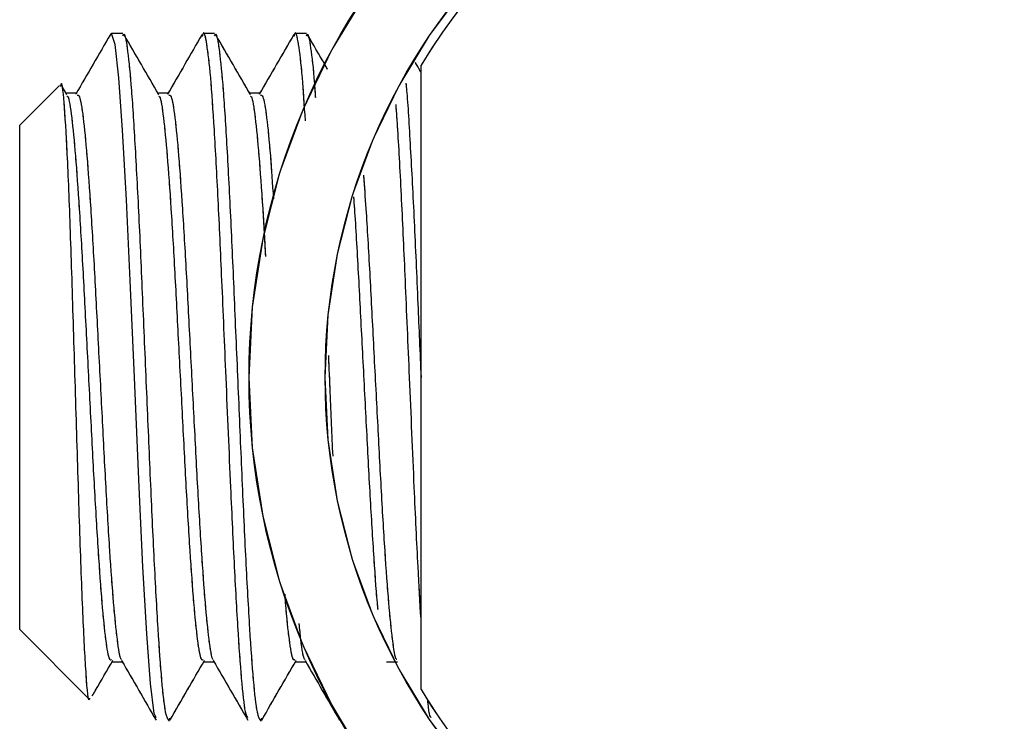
# Model space of a CAD drawing. Header units: inches. Extents: x 0.1 to 16.9, y 0.1 to 10.9.
# Tile 208 of 235: x 7.997 to 8.0686, y 2.83 to 2.881. Entities that reach past the tile are written whole.
import ezdxf

# ---------------------------------------------------------------- set-up
doc = ezdxf.new("R2010")
doc.units = ezdxf.units.IN
doc.header["$MEASUREMENT"] = 0
doc.linetypes.add('PHANTOM', pattern=[0.5, 0.25, -0.05, 0.05, -0.05, 0.05, -0.05])
doc.layers.add('FORMAT', color=7, linetype='Continuous')
doc.styles.add('SLDTEXTSTYLE0', font='TXT', dxfattribs={"width": 0.75})
doc.dimstyles.new('SLDDIMSTYLE7', dxfattribs={"dimtxt": 0.125, "dimasz": 0.13, "dimexe": 0, "dimexo": 0.0625, "dimgap": 0.03125, "dimtad": 0, "dimtih": 1, "dimtoh": 1, "dimlfac": 15, "dimrnd": 1e-09, "dimzin": 12, "dimdsep": 46, "dimtxsty": 'SLDTEXTSTYLE0', "dimsah": 1, "dimcen": 0.09, "dimadec": 0, "dimazin": 3, "dimtfac": 1, "dimtofl": 0, "dimtmove": 0, "dimatfit": 3, "dimfxl": 0, "dimfrac": 2, "dimtolj": 1, "dimtzin": 12, "dimarcsym": 0})

# ---------------------------------------------------------------- blocks, each defined once
blk = doc.blocks.new('_D_24')
at = {"layer": 'FORMAT'}
for p, q in [((10.625007, 1.631753), (10.625007, 1.085542)), ((7.996999, 1.540869), (7.996999, 1.085542)), ((7.996999, 1.210542), (8.768385, 1.210542)), ((10.625007, 1.210542), (9.87967, 1.210542))]:
    blk.add_line(p, q, dxfattribs=at)
for points in [[(7.996999, 1.210542), (8.126999, 1.190542), (8.126999, 1.230542)], [(10.625007, 1.210542), (10.495007, 1.230542), (10.495007, 1.190542)]]:
    blk.add_solid(points, dxfattribs=at)
at = {"layer": 'FORMAT', "char_height": 0.125, "attachment_point": 1, "style": 'SLDTEXTSTYLE0'}
for s, insert in [('HOOK REACH', (8.768385, 1.470894)), ('[991-1295]', (8.914566, 1.272457)), ('39-51', (9.111614, 1.074019))]:
    blk.add_mtext(s, dxfattribs=dict(at, insert=insert))

msp = doc.modelspace()

# ---------------------------------------------------------------- linework, layer by layer
at = {"color": 7, "linetype": 'Continuous', "lineweight": 25}
for p, q in [((8.00349, 2.879781), (8.003666, 2.88004)), ((8.004498, 2.88004), (8.003666, 2.88004)), ((8.011165, 2.88004), (8.010332, 2.88004)), ((8.017832, 2.88004), (8.016999, 2.88004)), ((8.026166, 2.832344), (8.026166, 2.877736)), ((7.99989, 2.876265), (7.996999, 2.873374)), ((8.000435, 2.875609), (8.000096, 2.876194)), ((8.001165, 2.87571), (8.000377, 2.87571)), ((7.996999, 2.836707), (7.996999, 2.873374)), ((7.996999, 2.836707), (8.002033, 2.831673)), ((8.003665, 2.83437), (8.004454, 2.83437)), ((8.007852, 2.830045), (8.007921, 2.830282)), ((8.014519, 2.830045), (8.014587, 2.830282))]:
    msp.add_line(p, q, dxfattribs=at)
at = {"color": 7, "linetype": 'PHANTOM', "lineweight": 18}
for p, q in [((8.00349, 2.879781), (8.003666, 2.88004)), ((8.00349, 2.879781), (8.003666, 2.88004)), ((8.00349, 2.879781), (8.003666, 2.88004)), ((8.004498, 2.88004), (8.003666, 2.88004)), ((8.004498, 2.88004), (8.003666, 2.88004)), ((8.004498, 2.88004), (8.003666, 2.88004)), ((8.011165, 2.88004), (8.010332, 2.88004)), ((8.011165, 2.88004), (8.010332, 2.88004)), ((8.011165, 2.88004), (8.010332, 2.88004)), ((8.017832, 2.88004), (8.016999, 2.88004)), ((8.017832, 2.88004), (8.016999, 2.88004)), ((8.017832, 2.88004), (8.016999, 2.88004)), ((8.026166, 2.832344), (8.026166, 2.877736)), ((8.026166, 2.832344), (8.026166, 2.877736)), ((8.026166, 2.832344), (8.026166, 2.877736)), ((7.99989, 2.876265), (7.996999, 2.873374)), ((7.99989, 2.876265), (7.996999, 2.873374)), ((7.99989, 2.876265), (7.996999, 2.873374)), ((8.000435, 2.875609), (8.000096, 2.876194)), ((8.000435, 2.875609), (8.000096, 2.876194)), ((8.000435, 2.875609), (8.000096, 2.876194)), ((8.001165, 2.87571), (8.000377, 2.87571)), ((8.001165, 2.87571), (8.000377, 2.87571)), ((8.001165, 2.87571), (8.000377, 2.87571)), ((7.996999, 2.836707), (7.996999, 2.873374)), ((7.996999, 2.836707), (7.996999, 2.873374)), ((7.996999, 2.836707), (7.996999, 2.873374)), ((7.996999, 2.836707), (8.002033, 2.831673)), ((7.996999, 2.836707), (8.002033, 2.831673)), ((7.996999, 2.836707), (8.002033, 2.831673)), ((8.003665, 2.83437), (8.004454, 2.83437)), ((8.003665, 2.83437), (8.004454, 2.83437)), ((8.003665, 2.83437), (8.004454, 2.83437)), ((8.007852, 2.830045), (8.007921, 2.830282)), ((8.007852, 2.830045), (8.007921, 2.830282)), ((8.007852, 2.830045), (8.007921, 2.830282)), ((8.014519, 2.830045), (8.014587, 2.830282)), ((8.014519, 2.830045), (8.014587, 2.830282)), ((8.014519, 2.830045), (8.014587, 2.830282))]:
    msp.add_line(p, q, dxfattribs=at)
at = {"color": 7, "linetype": 'Continuous', "lineweight": 25, "flags": 128}
msp.add_lwpolyline([(8.006913, 2.830328), (8.006774, 2.830607), (8.006495, 2.832784), (8.006228, 2.836391), (8.00595, 2.84128), (8.005677, 2.847053), (8.005332, 2.85504), (8.005028, 2.862091), (8.004758, 2.867951), (8.004479, 2.873012), (8.004212, 2.876825), (8.003934, 2.879241), (8.003666, 2.88004), (8.003666, 2.88004)], dxfattribs=at)
at = {"color": 7, "linetype": 'PHANTOM', "lineweight": 18, "flags": 128}
msp.add_lwpolyline([(8.006913, 2.830328), (8.006774, 2.830607), (8.006495, 2.832784), (8.006228, 2.836391), (8.00595, 2.84128), (8.005677, 2.847053), (8.005332, 2.85504), (8.005028, 2.862091), (8.004758, 2.867951), (8.004479, 2.873012), (8.004212, 2.876825), (8.003934, 2.879241), (8.003666, 2.88004), (8.003666, 2.88004)], dxfattribs=at)
msp.add_lwpolyline([(8.006913, 2.830328), (8.006774, 2.830607), (8.006495, 2.832784), (8.006228, 2.836391), (8.00595, 2.84128), (8.005677, 2.847053), (8.005332, 2.85504), (8.005028, 2.862091), (8.004758, 2.867951), (8.004479, 2.873012), (8.004212, 2.876825), (8.003934, 2.879241), (8.003666, 2.88004), (8.003666, 2.88004)], dxfattribs=at)
msp.add_lwpolyline([(8.006913, 2.830328), (8.006774, 2.830607), (8.006495, 2.832784), (8.006228, 2.836391), (8.00595, 2.84128), (8.005677, 2.847053), (8.005332, 2.85504), (8.005028, 2.862091), (8.004758, 2.867951), (8.004479, 2.873012), (8.004212, 2.876825), (8.003934, 2.879241), (8.003666, 2.88004), (8.003666, 2.88004)], dxfattribs=at)
at = {"color": 7, "linetype": 'Continuous', "lineweight": 25}
for radius in [0.05, 0.044467]:
    msp.add_circle((8.063666, 2.85504), radius, dxfattribs=at)
at = {"color": 7, "linetype": 'PHANTOM', "lineweight": 18}
for radius in [0.05, 0.05, 0.05, 0.044467, 0.044467, 0.044467]:
    msp.add_circle((8.063666, 2.85504), radius, dxfattribs=at)
at = {"color": 7, "linetype": 'Continuous', "lineweight": 25}
for centre, radius, start, end in [((8.030332, 2.87379), 0.1, 0.72075, 90), ((8.063666, 2.85504), 0.043833, 31.18351, 148.81649), ((8.063666, 2.85504), 0.043833, 211.18351, 328.81649)]:
    msp.add_arc(centre, radius, start, end, dxfattribs=at)
at = {"color": 7, "linetype": 'PHANTOM', "lineweight": 18}
for centre, radius, start, end in [((8.030332, 2.87379), 0.1, 0.72075, 90), ((8.030332, 2.87379), 0.1, 0.72075, 90), ((8.030332, 2.87379), 0.1, 0.72075, 90), ((8.063666, 2.85504), 0.043833, 31.18351, 148.81649), ((8.063666, 2.85504), 0.043833, 31.18351, 148.81649), ((8.063666, 2.85504), 0.043833, 31.18351, 148.81649), ((8.063666, 2.85504), 0.043833, 211.18351, 328.81649), ((8.063666, 2.85504), 0.043833, 211.18351, 328.81649), ((8.063666, 2.85504), 0.043833, 211.18351, 328.81649)]:
    msp.add_arc(centre, radius, start, end, dxfattribs=at)
at = {"color": 7, "linetype": 'Continuous', "lineweight": 25}
for points, knots in [([(8.003593, 2.879978), (8.003173, 2.879254), (8.002334, 2.877805), (8.001495, 2.876356), (8.001075, 2.875632)], [0, 0, 0, 0, 0.500131, 1, 1, 1, 1]), ([(8.004498, 2.879883), (8.004522, 2.87993), (8.004635, 2.880159), (8.004845, 2.878913), (8.005121, 2.876163), (8.005387, 2.871885), (8.00567, 2.866541), (8.005934, 2.86041), (8.006214, 2.853941), (8.006486, 2.847534), (8.006756, 2.841624), (8.007038, 2.836604), (8.007301, 2.832828), (8.007576, 2.830447), (8.007749, 2.830211), (8.007832, 2.830098)], [0, 0, 0, 0, 0.02118, 0.103528, 0.185759, 0.267403, 0.350024, 0.431487, 0.513972, 0.595993, 0.67783, 0.760391, 0.841829, 0.924408, 1, 1, 1, 1]), ([(8.007102, 2.875609), (8.006682, 2.876333), (8.005843, 2.877781), (8.005005, 2.879229), (8.004585, 2.879954)], [0, 0, 0, 0, 0.49984, 1, 1, 1, 1]), ([(8.010259, 2.879978), (8.00984, 2.879254), (8.009001, 2.877805), (8.008162, 2.876356), (8.007742, 2.875632)], [0, 0, 0, 0, 0.500083, 1, 1, 1, 1]), ([(8.013579, 2.830328), (8.013533, 2.83038), (8.013397, 2.830535), (8.01316, 2.832575), (8.012896, 2.836187), (8.012616, 2.841121), (8.012321, 2.847465), (8.012013, 2.854718), (8.011703, 2.861946), (8.011426, 2.868116), (8.011144, 2.873185), (8.010881, 2.877102), (8.010599, 2.879426), (8.010396, 2.880325), (8.010281, 2.879905), (8.010257, 2.879818)], [0, 0, 0, 0, 0.042112, 0.125023, 0.206771, 0.289552, 0.371852, 0.475562, 0.566832, 0.648855, 0.731743, 0.813472, 0.896302, 0.97849, 1, 1, 1, 1]), ([(8.011165, 2.879883), (8.011188, 2.87993), (8.011302, 2.880159), (8.011511, 2.878913), (8.011787, 2.876163), (8.012054, 2.871885), (8.012337, 2.866541), (8.0126, 2.86041), (8.012881, 2.853941), (8.013153, 2.847534), (8.013423, 2.841624), (8.013705, 2.836604), (8.013968, 2.832828), (8.014243, 2.830447), (8.014416, 2.830211), (8.014499, 2.830098)], [0, 0, 0, 0, 0.02118, 0.103528, 0.185759, 0.267403, 0.350024, 0.431487, 0.513972, 0.595993, 0.67783, 0.760391, 0.841829, 0.924408, 1, 1, 1, 1]), ([(8.013768, 2.875609), (8.013349, 2.876333), (8.01251, 2.877781), (8.011672, 2.879229), (8.011252, 2.879954)], [0, 0, 0, 0, 0.499795, 1, 1, 1, 1]), ([(8.016926, 2.879978), (8.016507, 2.879254), (8.015668, 2.877805), (8.014828, 2.876356), (8.014409, 2.875632)], [0, 0, 0, 0, 0.5000358, 1, 1, 1, 1]), ([(8.017764, 2.873705), (8.017692, 2.874822), (8.01753, 2.877322), (8.017266, 2.879403), (8.017062, 2.880327), (8.016948, 2.879906), (8.016924, 2.879818)], [0, 0, 0, 0, 0.2639097, 0.5907813, 0.915123, 1, 1, 1, 1]), ([(8.017832, 2.879883), (8.017855, 2.87993), (8.017968, 2.880163), (8.018178, 2.878826), (8.018374, 2.87716), (8.018475, 2.875557), (8.018486, 2.875381)], [0, 0, 0, 0, 0.108106, 0.528426, 0.948143, 1, 1, 1, 1]), ([(8.019374, 2.87744), (8.019308, 2.877554), (8.018823, 2.878391), (8.018338, 2.879229), (8.017919, 2.879954)], [0, 0, 0, 0, 0.135162, 1, 1, 1, 1]), ([(8.026166, 2.877225), (8.026058, 2.87741), (8.025922, 2.877645), (8.025786, 2.87788), (8.025757, 2.87793)], [0, 0, 0, 0, 0.787247, 1, 1, 1, 1]), ([(8.002081, 2.83172), (8.002075, 2.831695), (8.001994, 2.831336), (8.001832, 2.83317), (8.001609, 2.83722), (8.001373, 2.843496), (8.001151, 2.850893), (8.000914, 2.858633), (8.000692, 2.865791), (8.000456, 2.871636), (8.000233, 2.87523), (8.000065, 2.876733), (7.999977, 2.876249), (7.999966, 2.876188)], [0, 0, 0, 0, 0.008713, 0.122041, 0.233439, 0.344419, 0.453796, 0.562423, 0.669782, 0.776053, 0.881397, 0.985312, 1, 1, 1, 1]), ([(8.025068, 2.876433), (8.025085, 2.876262), (8.025194, 2.875189), (8.025387, 2.871808), (8.02567, 2.86656), (8.025919, 2.860758), (8.026088, 2.856832), (8.026166, 2.85504)], [0, 0, 0, 0, 0.046942, 0.294657, 0.545332, 0.792493, 1, 1, 1, 1]), ([(8.000436, 2.875484), (8.000458, 2.875479), (8.00057, 2.875454), (8.000783, 2.874054), (8.001049, 2.871331), (8.001325, 2.867427), (8.001603, 2.862733), (8.001868, 2.857515), (8.002151, 2.852153), (8.002416, 2.846963), (8.002695, 2.84232), (8.002969, 2.838499), (8.003237, 2.835833), (8.003478, 2.834442), (8.003617, 2.834512), (8.003666, 2.834537)], [0, 0, 0, 0, 0.0207593, 0.1060536, 0.1903098, 0.275223, 0.3602061, 0.444406, 0.5297092, 0.6138407, 0.6989194, 0.7837099, 0.8680738, 0.9533403, 1, 1, 1, 1]), ([(8.001165, 2.875553), (8.001221, 2.875563), (8.001367, 2.875589), (8.001616, 2.874087), (8.001882, 2.871322), (8.002159, 2.86743), (8.002436, 2.862732), (8.002701, 2.857516), (8.002985, 2.852153), (8.003249, 2.846963), (8.003528, 2.842323), (8.003802, 2.83849), (8.00407, 2.835867), (8.004278, 2.834552), (8.004385, 2.834562), (8.004403, 2.834563)], [0, 0, 0, 0, 0.053306, 0.138395, 0.222448, 0.307157, 0.391935, 0.475932, 0.561029, 0.644958, 0.729832, 0.814418, 0.898578, 0.983639, 1, 1, 1, 1]), ([(8.007832, 2.87571), (8.007693, 2.87571), (8.00743, 2.87571), (8.007167, 2.87571), (8.007043, 2.87571)], [0, 0, 0, 0, 0.528252, 1, 1, 1, 1]), ([(8.007102, 2.875484), (8.007124, 2.875479), (8.007236, 2.875454), (8.00745, 2.874054), (8.007716, 2.871331), (8.007992, 2.867427), (8.008269, 2.862733), (8.008535, 2.857515), (8.008818, 2.852153), (8.009082, 2.846963), (8.009361, 2.84232), (8.009636, 2.838499), (8.009904, 2.835833), (8.010144, 2.834442), (8.010283, 2.834512), (8.010332, 2.834537)], [0, 0, 0, 0, 0.020756, 0.106049, 0.190304, 0.275216, 0.360198, 0.444397, 0.529699, 0.613829, 0.698906, 0.783696, 0.868058, 0.953324, 1, 1, 1, 1]), ([(8.007832, 2.875553), (8.007888, 2.875563), (8.008034, 2.875589), (8.008283, 2.874087), (8.008549, 2.871322), (8.008825, 2.86743), (8.009103, 2.862732), (8.009368, 2.857516), (8.009651, 2.852153), (8.009916, 2.846963), (8.010195, 2.842323), (8.010469, 2.83849), (8.010737, 2.835867), (8.010945, 2.834552), (8.011052, 2.834562), (8.011069, 2.834563)], [0, 0, 0, 0, 0.05329, 0.13838, 0.222434, 0.307144, 0.391923, 0.475921, 0.56102, 0.64495, 0.729825, 0.814412, 0.898574, 0.983636, 1, 1, 1, 1]), ([(8.014499, 2.87571), (8.01436, 2.87571), (8.014097, 2.87571), (8.013834, 2.87571), (8.01371, 2.87571)], [0, 0, 0, 0, 0.528115, 1, 1, 1, 1]), ([(8.013769, 2.875484), (8.013791, 2.875479), (8.013903, 2.875454), (8.014116, 2.874058), (8.014382, 2.871319), (8.014636, 2.867803), (8.014796, 2.865014), (8.014864, 2.863823)], [0, 0, 0, 0, 0.061311, 0.313286, 0.562194, 0.813044, 1, 1, 1, 1]), ([(8.014499, 2.875553), (8.014555, 2.875564), (8.014701, 2.875591), (8.01495, 2.874071), (8.015198, 2.871556), (8.015365, 2.869125), (8.015439, 2.868035)], [0, 0, 0, 0, 0.18315, 0.475688, 0.764665, 1, 1, 1, 1]), ([(8.026166, 2.837483), (8.026094, 2.838701), (8.025929, 2.841478), (8.025654, 2.847497), (8.025347, 2.854706), (8.025037, 2.861961), (8.02476, 2.86807), (8.024525, 2.872459), (8.024392, 2.87428), (8.024349, 2.874872)], [0, 0, 0, 0, 0.117666, 0.268304, 0.45813, 0.625185, 0.775317, 0.927031, 1, 1, 1, 1]), ([(8.021984, 2.869737), (8.022042, 2.868954), (8.022192, 2.866937), (8.022436, 2.862707), (8.022701, 2.857523), (8.022985, 2.852152), (8.023249, 2.846963), (8.023528, 2.842323), (8.023802, 2.83849), (8.02407, 2.835867), (8.024278, 2.834552), (8.024386, 2.834562), (8.024403, 2.834563)], [0, 0, 0, 0, 0.071983, 0.185537, 0.298043, 0.412024, 0.52444, 0.638121, 0.751417, 0.864143, 0.978075, 1, 1, 1, 1]), ([(8.021263, 2.868171), (8.021284, 2.867885), (8.021396, 2.866339), (8.021603, 2.862684), (8.021868, 2.857528), (8.022151, 2.852154), (8.022416, 2.846948), (8.022695, 2.842381), (8.022896, 2.83937), (8.023004, 2.838333), (8.023021, 2.838164)], [0, 0, 0, 0, 0.035462, 0.191605, 0.346308, 0.503038, 0.657616, 0.813934, 0.969723, 1, 1, 1, 1]), ([(8.01943, 2.856636), (8.019469, 2.855736), (8.019575, 2.853277), (8.019679, 2.850861), (8.019745, 2.849329)], [0, 0, 0, 0, 0.3662439, 1, 1, 1, 1]), ([(8.016258, 2.839282), (8.016273, 2.83908), (8.016378, 2.837606), (8.01657, 2.835895), (8.016811, 2.834435), (8.01695, 2.83451), (8.016999, 2.834537)], [0, 0, 0, 0, 0.058328, 0.425568, 0.796737, 1, 1, 1, 1]), ([(8.017291, 2.837146), (8.017329, 2.836751), (8.017457, 2.835415), (8.017611, 2.834558), (8.017719, 2.834563), (8.017736, 2.834563)], [0, 0, 0, 0, 0.260231, 0.880629, 1, 1, 1, 1]), ([(8.002271, 2.831886), (8.002351, 2.832024), (8.00285, 2.832886), (8.003349, 2.833747), (8.003768, 2.834471)], [0, 0, 0, 0, 0.160051, 1, 1, 1, 1]), ([(8.004404, 2.834457), (8.004822, 2.833735), (8.005659, 2.832291), (8.006496, 2.830845), (8.006915, 2.830122)], [0, 0, 0, 0, 0.499943, 1, 1, 1, 1]), ([(8.007919, 2.830127), (8.008338, 2.830851), (8.009177, 2.8323), (8.010016, 2.833747), (8.010435, 2.834471)], [0, 0, 0, 0, 0.50016, 1, 1, 1, 1]), ([(8.01107, 2.834457), (8.011489, 2.833735), (8.012326, 2.83229), (8.013163, 2.830845), (8.013582, 2.830122)], [0, 0, 0, 0, 0.499979, 1, 1, 1, 1]), ([(8.014585, 2.830127), (8.015005, 2.830851), (8.015843, 2.8323), (8.016682, 2.833747), (8.017102, 2.834471)], [0, 0, 0, 0, 0.500205, 1, 1, 1, 1]), ([(8.017737, 2.834457), (8.018156, 2.833735), (8.018993, 2.83229), (8.01983, 2.830845), (8.020248, 2.830122)], [0, 0, 0, 0, 0.5000136, 1, 1, 1, 1]), ([(8.010332, 2.83437), (8.010471, 2.83437), (8.010734, 2.83437), (8.010997, 2.83437), (8.011121, 2.83437)], [0, 0, 0, 0, 0.528451, 1, 1, 1, 1]), ([(8.016999, 2.83437), (8.017138, 2.83437), (8.017401, 2.83437), (8.017663, 2.83437), (8.017787, 2.83437)], [0, 0, 0, 0, 0.528589, 1, 1, 1, 1]), ([(8.023665, 2.83437), (8.023804, 2.83437), (8.024067, 2.83437), (8.02433, 2.83437), (8.024454, 2.83437)], [0, 0, 0, 0, 0.528726, 1, 1, 1, 1]), ([(8.026913, 2.830328), (8.026867, 2.830347), (8.026781, 2.830383), (8.026693, 2.831189), (8.026652, 2.831563)], [0, 0, 0, 0, 0.536357, 1, 1, 1, 1])]:
    msp.add_open_spline(points, degree=3, knots=knots, dxfattribs=at)
at = {"color": 7, "linetype": 'PHANTOM', "lineweight": 18}
for points, knots in [([(8.003593, 2.879978), (8.003173, 2.879254), (8.002334, 2.877805), (8.001495, 2.876356), (8.001075, 2.875632)], [0, 0, 0, 0, 0.500131, 1, 1, 1, 1]), ([(8.003593, 2.879978), (8.003173, 2.879254), (8.002334, 2.877805), (8.001495, 2.876356), (8.001075, 2.875632)], [0, 0, 0, 0, 0.500131, 1, 1, 1, 1]), ([(8.003593, 2.879978), (8.003173, 2.879254), (8.002334, 2.877805), (8.001495, 2.876356), (8.001075, 2.875632)], [0, 0, 0, 0, 0.5001307, 1, 1, 1, 1]), ([(8.004498, 2.879883), (8.004522, 2.87993), (8.004635, 2.880159), (8.004845, 2.878913), (8.005121, 2.876163), (8.005387, 2.871885), (8.00567, 2.866541), (8.005934, 2.86041), (8.006214, 2.853941), (8.006486, 2.847534), (8.006756, 2.841624), (8.007038, 2.836604), (8.007301, 2.832828), (8.007576, 2.830447), (8.007749, 2.830211), (8.007832, 2.830098)], [0, 0, 0, 0, 0.02118, 0.103528, 0.185759, 0.267403, 0.350024, 0.431487, 0.513972, 0.595993, 0.67783, 0.760391, 0.841829, 0.924408, 1, 1, 1, 1]), ([(8.004498, 2.879883), (8.004522, 2.87993), (8.004635, 2.880159), (8.004845, 2.878913), (8.005121, 2.876163), (8.005387, 2.871885), (8.00567, 2.866541), (8.005934, 2.86041), (8.006214, 2.853941), (8.006486, 2.847534), (8.006756, 2.841624), (8.007038, 2.836604), (8.007301, 2.832828), (8.007576, 2.830447), (8.007749, 2.830211), (8.007832, 2.830098)], [0, 0, 0, 0, 0.02118, 0.103528, 0.185759, 0.267403, 0.350024, 0.431487, 0.513972, 0.595993, 0.67783, 0.760391, 0.841829, 0.924408, 1, 1, 1, 1]), ([(8.004498, 2.879883), (8.004522, 2.87993), (8.004635, 2.880159), (8.004845, 2.878913), (8.005121, 2.876163), (8.005387, 2.871885), (8.00567, 2.866541), (8.005934, 2.86041), (8.006214, 2.853941), (8.006486, 2.847534), (8.006756, 2.841624), (8.007038, 2.836604), (8.007301, 2.832828), (8.007576, 2.830447), (8.007749, 2.830211), (8.007832, 2.830098)], [0, 0, 0, 0, 0.0211799, 0.1035284, 0.1857586, 0.2674035, 0.3500243, 0.4314865, 0.5139719, 0.595993, 0.6778297, 0.7603914, 0.8418293, 0.9244078, 1, 1, 1, 1]), ([(8.007102, 2.875609), (8.006682, 2.876333), (8.005843, 2.877781), (8.005005, 2.879229), (8.004585, 2.879954)], [0, 0, 0, 0, 0.49984, 1, 1, 1, 1]), ([(8.007102, 2.875609), (8.006682, 2.876333), (8.005843, 2.877781), (8.005005, 2.879229), (8.004585, 2.879954)], [0, 0, 0, 0, 0.49984, 1, 1, 1, 1]), ([(8.007102, 2.875609), (8.006682, 2.876333), (8.005843, 2.877781), (8.005005, 2.879229), (8.004585, 2.879954)], [0, 0, 0, 0, 0.49984, 1, 1, 1, 1]), ([(8.010259, 2.879978), (8.00984, 2.879254), (8.009001, 2.877805), (8.008162, 2.876356), (8.007742, 2.875632)], [0, 0, 0, 0, 0.500083, 1, 1, 1, 1]), ([(8.010259, 2.879978), (8.00984, 2.879254), (8.009001, 2.877805), (8.008162, 2.876356), (8.007742, 2.875632)], [0, 0, 0, 0, 0.500083, 1, 1, 1, 1]), ([(8.010259, 2.879978), (8.00984, 2.879254), (8.009001, 2.877805), (8.008162, 2.876356), (8.007742, 2.875632)], [0, 0, 0, 0, 0.500083, 1, 1, 1, 1]), ([(8.013579, 2.830328), (8.013533, 2.83038), (8.013397, 2.830535), (8.01316, 2.832575), (8.012896, 2.836187), (8.012616, 2.841121), (8.012321, 2.847465), (8.012013, 2.854718), (8.011703, 2.861946), (8.011426, 2.868116), (8.011144, 2.873185), (8.010881, 2.877102), (8.010599, 2.879426), (8.010396, 2.880325), (8.010281, 2.879905), (8.010257, 2.879818)], [0, 0, 0, 0, 0.042112, 0.125023, 0.206771, 0.289552, 0.371852, 0.475562, 0.566832, 0.648855, 0.731743, 0.813472, 0.896302, 0.97849, 1, 1, 1, 1]), ([(8.013579, 2.830328), (8.013533, 2.83038), (8.013397, 2.830535), (8.01316, 2.832575), (8.012896, 2.836187), (8.012616, 2.841121), (8.012321, 2.847465), (8.012013, 2.854718), (8.011703, 2.861946), (8.011426, 2.868116), (8.011144, 2.873185), (8.010881, 2.877102), (8.010599, 2.879426), (8.010396, 2.880325), (8.010281, 2.879905), (8.010257, 2.879818)], [0, 0, 0, 0, 0.0421124, 0.1250231, 0.2067705, 0.2895522, 0.3718524, 0.4755621, 0.5668317, 0.648855, 0.7317428, 0.8134723, 0.8963019, 0.9784904, 1, 1, 1, 1]), ([(8.013579, 2.830328), (8.013533, 2.83038), (8.013397, 2.830535), (8.01316, 2.832575), (8.012896, 2.836187), (8.012616, 2.841121), (8.012321, 2.847465), (8.012013, 2.854718), (8.011703, 2.861946), (8.011426, 2.868116), (8.011144, 2.873185), (8.010881, 2.877102), (8.010599, 2.879426), (8.010396, 2.880325), (8.010281, 2.879905), (8.010257, 2.879818)], [0, 0, 0, 0, 0.0421124, 0.1250231, 0.2067705, 0.2895522, 0.3718524, 0.4755621, 0.5668317, 0.648855, 0.7317428, 0.8134723, 0.8963019, 0.9784904, 1, 1, 1, 1]), ([(8.011165, 2.879883), (8.011188, 2.87993), (8.011302, 2.880159), (8.011511, 2.878913), (8.011787, 2.876163), (8.012054, 2.871885), (8.012337, 2.866541), (8.0126, 2.86041), (8.012881, 2.853941), (8.013153, 2.847534), (8.013423, 2.841624), (8.013705, 2.836604), (8.013968, 2.832828), (8.014243, 2.830447), (8.014416, 2.830211), (8.014499, 2.830098)], [0, 0, 0, 0, 0.02118, 0.103528, 0.185759, 0.267403, 0.350024, 0.431487, 0.513972, 0.595993, 0.67783, 0.760391, 0.841829, 0.924408, 1, 1, 1, 1]), ([(8.011165, 2.879883), (8.011188, 2.87993), (8.011302, 2.880159), (8.011511, 2.878913), (8.011787, 2.876163), (8.012054, 2.871885), (8.012337, 2.866541), (8.0126, 2.86041), (8.012881, 2.853941), (8.013153, 2.847534), (8.013423, 2.841624), (8.013705, 2.836604), (8.013968, 2.832828), (8.014243, 2.830447), (8.014416, 2.830211), (8.014499, 2.830098)], [0, 0, 0, 0, 0.0211799, 0.1035284, 0.1857586, 0.2674035, 0.3500243, 0.4314865, 0.5139719, 0.595993, 0.6778297, 0.7603914, 0.8418293, 0.9244078, 1, 1, 1, 1]), ([(8.011165, 2.879883), (8.011188, 2.87993), (8.011302, 2.880159), (8.011511, 2.878913), (8.011787, 2.876163), (8.012054, 2.871885), (8.012337, 2.866541), (8.0126, 2.86041), (8.012881, 2.853941), (8.013153, 2.847534), (8.013423, 2.841624), (8.013705, 2.836604), (8.013968, 2.832828), (8.014243, 2.830447), (8.014416, 2.830211), (8.014499, 2.830098)], [0, 0, 0, 0, 0.02118, 0.103528, 0.185759, 0.267403, 0.350024, 0.431487, 0.513972, 0.595993, 0.67783, 0.760391, 0.841829, 0.924408, 1, 1, 1, 1]), ([(8.013768, 2.875609), (8.013349, 2.876333), (8.01251, 2.877781), (8.011672, 2.879229), (8.011252, 2.879954)], [0, 0, 0, 0, 0.499795, 1, 1, 1, 1]), ([(8.013768, 2.875609), (8.013349, 2.876333), (8.01251, 2.877781), (8.011672, 2.879229), (8.011252, 2.879954)], [0, 0, 0, 0, 0.499795, 1, 1, 1, 1]), ([(8.013768, 2.875609), (8.013349, 2.876333), (8.01251, 2.877781), (8.011672, 2.879229), (8.011252, 2.879954)], [0, 0, 0, 0, 0.4997946, 1, 1, 1, 1]), ([(8.016926, 2.879978), (8.016507, 2.879254), (8.015668, 2.877805), (8.014828, 2.876356), (8.014409, 2.875632)], [0, 0, 0, 0, 0.500036, 1, 1, 1, 1]), ([(8.016926, 2.879978), (8.016507, 2.879254), (8.015668, 2.877805), (8.014828, 2.876356), (8.014409, 2.875632)], [0, 0, 0, 0, 0.500036, 1, 1, 1, 1]), ([(8.016926, 2.879978), (8.016507, 2.879254), (8.015668, 2.877805), (8.014828, 2.876356), (8.014409, 2.875632)], [0, 0, 0, 0, 0.500036, 1, 1, 1, 1]), ([(8.017764, 2.873705), (8.017692, 2.874822), (8.01753, 2.877322), (8.017266, 2.879403), (8.017062, 2.880327), (8.016948, 2.879906), (8.016924, 2.879818)], [0, 0, 0, 0, 0.26391, 0.590781, 0.915123, 1, 1, 1, 1]), ([(8.017764, 2.873705), (8.017692, 2.874822), (8.01753, 2.877322), (8.017266, 2.879403), (8.017062, 2.880327), (8.016948, 2.879906), (8.016924, 2.879818)], [0, 0, 0, 0, 0.2639097, 0.5907813, 0.915123, 1, 1, 1, 1]), ([(8.017764, 2.873705), (8.017692, 2.874822), (8.01753, 2.877322), (8.017266, 2.879403), (8.017062, 2.880327), (8.016948, 2.879906), (8.016924, 2.879818)], [0, 0, 0, 0, 0.2639097, 0.5907813, 0.915123, 1, 1, 1, 1]), ([(8.017832, 2.879883), (8.017855, 2.87993), (8.017968, 2.880163), (8.018178, 2.878826), (8.018374, 2.87716), (8.018475, 2.875557), (8.018486, 2.875381)], [0, 0, 0, 0, 0.108106, 0.528426, 0.948143, 1, 1, 1, 1]), ([(8.017832, 2.879883), (8.017855, 2.87993), (8.017968, 2.880163), (8.018178, 2.878826), (8.018374, 2.87716), (8.018475, 2.875557), (8.018486, 2.875381)], [0, 0, 0, 0, 0.108106, 0.528426, 0.948143, 1, 1, 1, 1]), ([(8.017832, 2.879883), (8.017855, 2.87993), (8.017968, 2.880163), (8.018178, 2.878826), (8.018374, 2.87716), (8.018475, 2.875557), (8.018486, 2.875381)], [0, 0, 0, 0, 0.108106, 0.528426, 0.948143, 1, 1, 1, 1]), ([(8.019374, 2.87744), (8.019308, 2.877554), (8.018823, 2.878391), (8.018338, 2.879229), (8.017919, 2.879954)], [0, 0, 0, 0, 0.135162, 1, 1, 1, 1]), ([(8.019374, 2.87744), (8.019308, 2.877554), (8.018823, 2.878391), (8.018338, 2.879229), (8.017919, 2.879954)], [0, 0, 0, 0, 0.135162, 1, 1, 1, 1]), ([(8.019374, 2.87744), (8.019308, 2.877554), (8.018823, 2.878391), (8.018338, 2.879229), (8.017919, 2.879954)], [0, 0, 0, 0, 0.135162, 1, 1, 1, 1]), ([(8.026166, 2.877225), (8.026058, 2.87741), (8.025922, 2.877645), (8.025786, 2.87788), (8.025757, 2.87793)], [0, 0, 0, 0, 0.787247, 1, 1, 1, 1]), ([(8.026166, 2.877225), (8.026058, 2.87741), (8.025922, 2.877645), (8.025786, 2.87788), (8.025757, 2.87793)], [0, 0, 0, 0, 0.787247, 1, 1, 1, 1]), ([(8.026166, 2.877225), (8.026058, 2.87741), (8.025922, 2.877645), (8.025786, 2.87788), (8.025757, 2.87793)], [0, 0, 0, 0, 0.787247, 1, 1, 1, 1]), ([(8.002081, 2.83172), (8.002075, 2.831695), (8.001994, 2.831336), (8.001832, 2.83317), (8.001609, 2.83722), (8.001373, 2.843496), (8.001151, 2.850893), (8.000914, 2.858633), (8.000692, 2.865791), (8.000456, 2.871636), (8.000233, 2.87523), (8.000065, 2.876733), (7.999977, 2.876249), (7.999966, 2.876188)], [0, 0, 0, 0, 0.008713, 0.122041, 0.233439, 0.344419, 0.453796, 0.562423, 0.669782, 0.776053, 0.881397, 0.985312, 1, 1, 1, 1]), ([(8.002081, 2.83172), (8.002075, 2.831695), (8.001994, 2.831336), (8.001832, 2.83317), (8.001609, 2.83722), (8.001373, 2.843496), (8.001151, 2.850893), (8.000914, 2.858633), (8.000692, 2.865791), (8.000456, 2.871636), (8.000233, 2.87523), (8.000065, 2.876733), (7.999977, 2.876249), (7.999966, 2.876188)], [0, 0, 0, 0, 0.008713, 0.1220411, 0.2334393, 0.3444188, 0.4537958, 0.5624228, 0.6697816, 0.7760533, 0.8813971, 0.9853117, 1, 1, 1, 1]), ([(8.002081, 2.83172), (8.002075, 2.831695), (8.001994, 2.831336), (8.001832, 2.83317), (8.001609, 2.83722), (8.001373, 2.843496), (8.001151, 2.850893), (8.000914, 2.858633), (8.000692, 2.865791), (8.000456, 2.871636), (8.000233, 2.87523), (8.000065, 2.876733), (7.999977, 2.876249), (7.999966, 2.876188)], [0, 0, 0, 0, 0.008713, 0.122041, 0.233439, 0.344419, 0.453796, 0.562423, 0.669782, 0.776053, 0.881397, 0.985312, 1, 1, 1, 1]), ([(8.025068, 2.876433), (8.025085, 2.876262), (8.025194, 2.875189), (8.025387, 2.871808), (8.02567, 2.86656), (8.025919, 2.860758), (8.026088, 2.856832), (8.026166, 2.85504)], [0, 0, 0, 0, 0.046942, 0.2946565, 0.5453321, 0.7924927, 1, 1, 1, 1]), ([(8.025068, 2.876433), (8.025085, 2.876262), (8.025194, 2.875189), (8.025387, 2.871808), (8.02567, 2.86656), (8.025919, 2.860758), (8.026088, 2.856832), (8.026166, 2.85504)], [0, 0, 0, 0, 0.046942, 0.294657, 0.545332, 0.792493, 1, 1, 1, 1]), ([(8.025068, 2.876433), (8.025085, 2.876262), (8.025194, 2.875189), (8.025387, 2.871808), (8.02567, 2.86656), (8.025919, 2.860758), (8.026088, 2.856832), (8.026166, 2.85504)], [0, 0, 0, 0, 0.046942, 0.294657, 0.545332, 0.792493, 1, 1, 1, 1]), ([(8.000436, 2.875484), (8.000458, 2.875479), (8.00057, 2.875454), (8.000783, 2.874054), (8.001049, 2.871331), (8.001325, 2.867427), (8.001603, 2.862733), (8.001868, 2.857515), (8.002151, 2.852153), (8.002416, 2.846963), (8.002695, 2.84232), (8.002969, 2.838499), (8.003237, 2.835833), (8.003478, 2.834442), (8.003617, 2.834512), (8.003666, 2.834537)], [0, 0, 0, 0, 0.020759, 0.106054, 0.19031, 0.275223, 0.360206, 0.444406, 0.529709, 0.613841, 0.698919, 0.78371, 0.868074, 0.95334, 1, 1, 1, 1]), ([(8.000436, 2.875484), (8.000458, 2.875479), (8.00057, 2.875454), (8.000783, 2.874054), (8.001049, 2.871331), (8.001325, 2.867427), (8.001603, 2.862733), (8.001868, 2.857515), (8.002151, 2.852153), (8.002416, 2.846963), (8.002695, 2.84232), (8.002969, 2.838499), (8.003237, 2.835833), (8.003478, 2.834442), (8.003617, 2.834512), (8.003666, 2.834537)], [0, 0, 0, 0, 0.020759, 0.106054, 0.19031, 0.275223, 0.360206, 0.444406, 0.529709, 0.613841, 0.698919, 0.78371, 0.868074, 0.95334, 1, 1, 1, 1]), ([(8.000436, 2.875484), (8.000458, 2.875479), (8.00057, 2.875454), (8.000783, 2.874054), (8.001049, 2.871331), (8.001325, 2.867427), (8.001603, 2.862733), (8.001868, 2.857515), (8.002151, 2.852153), (8.002416, 2.846963), (8.002695, 2.84232), (8.002969, 2.838499), (8.003237, 2.835833), (8.003478, 2.834442), (8.003617, 2.834512), (8.003666, 2.834537)], [0, 0, 0, 0, 0.020759, 0.106054, 0.19031, 0.275223, 0.360206, 0.444406, 0.529709, 0.613841, 0.698919, 0.78371, 0.868074, 0.95334, 1, 1, 1, 1]), ([(8.001165, 2.875553), (8.001221, 2.875563), (8.001367, 2.875589), (8.001616, 2.874087), (8.001882, 2.871322), (8.002159, 2.86743), (8.002436, 2.862732), (8.002701, 2.857516), (8.002985, 2.852153), (8.003249, 2.846963), (8.003528, 2.842323), (8.003802, 2.83849), (8.00407, 2.835867), (8.004278, 2.834552), (8.004385, 2.834562), (8.004403, 2.834563)], [0, 0, 0, 0, 0.053306, 0.138395, 0.222448, 0.307157, 0.391935, 0.475932, 0.561029, 0.644958, 0.729832, 0.814418, 0.898578, 0.983639, 1, 1, 1, 1]), ([(8.001165, 2.875553), (8.001221, 2.875563), (8.001367, 2.875589), (8.001616, 2.874087), (8.001882, 2.871322), (8.002159, 2.86743), (8.002436, 2.862732), (8.002701, 2.857516), (8.002985, 2.852153), (8.003249, 2.846963), (8.003528, 2.842323), (8.003802, 2.83849), (8.00407, 2.835867), (8.004278, 2.834552), (8.004385, 2.834562), (8.004403, 2.834563)], [0, 0, 0, 0, 0.0533065, 0.1383951, 0.2224482, 0.3071567, 0.3919349, 0.4759318, 0.5610293, 0.644958, 0.7298316, 0.8144177, 0.8985782, 0.9836391, 1, 1, 1, 1]), ([(8.001165, 2.875553), (8.001221, 2.875563), (8.001367, 2.875589), (8.001616, 2.874087), (8.001882, 2.871322), (8.002159, 2.86743), (8.002436, 2.862732), (8.002701, 2.857516), (8.002985, 2.852153), (8.003249, 2.846963), (8.003528, 2.842323), (8.003802, 2.83849), (8.00407, 2.835867), (8.004278, 2.834552), (8.004385, 2.834562), (8.004403, 2.834563)], [0, 0, 0, 0, 0.0533065, 0.1383951, 0.2224482, 0.3071567, 0.3919349, 0.4759318, 0.5610293, 0.644958, 0.7298316, 0.8144177, 0.8985782, 0.9836391, 1, 1, 1, 1]), ([(8.007832, 2.87571), (8.007693, 2.87571), (8.00743, 2.87571), (8.007167, 2.87571), (8.007043, 2.87571)], [0, 0, 0, 0, 0.528252, 1, 1, 1, 1]), ([(8.007832, 2.87571), (8.007693, 2.87571), (8.00743, 2.87571), (8.007167, 2.87571), (8.007043, 2.87571)], [0, 0, 0, 0, 0.528252, 1, 1, 1, 1]), ([(8.007832, 2.87571), (8.007693, 2.87571), (8.00743, 2.87571), (8.007167, 2.87571), (8.007043, 2.87571)], [0, 0, 0, 0, 0.528252, 1, 1, 1, 1]), ([(8.007102, 2.875484), (8.007124, 2.875479), (8.007236, 2.875454), (8.00745, 2.874054), (8.007716, 2.871331), (8.007992, 2.867427), (8.008269, 2.862733), (8.008535, 2.857515), (8.008818, 2.852153), (8.009082, 2.846963), (8.009361, 2.84232), (8.009636, 2.838499), (8.009904, 2.835833), (8.010144, 2.834442), (8.010283, 2.834512), (8.010332, 2.834537)], [0, 0, 0, 0, 0.020756, 0.106049, 0.190304, 0.275216, 0.360198, 0.444397, 0.529699, 0.613829, 0.698906, 0.783696, 0.868058, 0.953324, 1, 1, 1, 1]), ([(8.007102, 2.875484), (8.007124, 2.875479), (8.007236, 2.875454), (8.00745, 2.874054), (8.007716, 2.871331), (8.007992, 2.867427), (8.008269, 2.862733), (8.008535, 2.857515), (8.008818, 2.852153), (8.009082, 2.846963), (8.009361, 2.84232), (8.009636, 2.838499), (8.009904, 2.835833), (8.010144, 2.834442), (8.010283, 2.834512), (8.010332, 2.834537)], [0, 0, 0, 0, 0.020756, 0.106049, 0.190304, 0.275216, 0.360198, 0.444397, 0.529699, 0.613829, 0.698906, 0.783696, 0.868058, 0.953324, 1, 1, 1, 1]), ([(8.007102, 2.875484), (8.007124, 2.875479), (8.007236, 2.875454), (8.00745, 2.874054), (8.007716, 2.871331), (8.007992, 2.867427), (8.008269, 2.862733), (8.008535, 2.857515), (8.008818, 2.852153), (8.009082, 2.846963), (8.009361, 2.84232), (8.009636, 2.838499), (8.009904, 2.835833), (8.010144, 2.834442), (8.010283, 2.834512), (8.010332, 2.834537)], [0, 0, 0, 0, 0.020756, 0.106049, 0.190304, 0.275216, 0.360198, 0.444397, 0.529699, 0.613829, 0.698906, 0.783696, 0.868058, 0.953324, 1, 1, 1, 1]), ([(8.007832, 2.875553), (8.007888, 2.875563), (8.008034, 2.875589), (8.008283, 2.874087), (8.008549, 2.871322), (8.008825, 2.86743), (8.009103, 2.862732), (8.009368, 2.857516), (8.009651, 2.852153), (8.009916, 2.846963), (8.010195, 2.842323), (8.010469, 2.83849), (8.010737, 2.835867), (8.010945, 2.834552), (8.011052, 2.834562), (8.011069, 2.834563)], [0, 0, 0, 0, 0.05329, 0.13838, 0.222434, 0.307144, 0.391923, 0.475921, 0.56102, 0.64495, 0.729825, 0.814412, 0.898574, 0.983636, 1, 1, 1, 1]), ([(8.007832, 2.875553), (8.007888, 2.875563), (8.008034, 2.875589), (8.008283, 2.874087), (8.008549, 2.871322), (8.008825, 2.86743), (8.009103, 2.862732), (8.009368, 2.857516), (8.009651, 2.852153), (8.009916, 2.846963), (8.010195, 2.842323), (8.010469, 2.83849), (8.010737, 2.835867), (8.010945, 2.834552), (8.011052, 2.834562), (8.011069, 2.834563)], [0, 0, 0, 0, 0.05329, 0.13838, 0.222434, 0.307144, 0.391923, 0.475921, 0.56102, 0.64495, 0.729825, 0.814412, 0.898574, 0.983636, 1, 1, 1, 1]), ([(8.007832, 2.875553), (8.007888, 2.875563), (8.008034, 2.875589), (8.008283, 2.874087), (8.008549, 2.871322), (8.008825, 2.86743), (8.009103, 2.862732), (8.009368, 2.857516), (8.009651, 2.852153), (8.009916, 2.846963), (8.010195, 2.842323), (8.010469, 2.83849), (8.010737, 2.835867), (8.010945, 2.834552), (8.011052, 2.834562), (8.011069, 2.834563)], [0, 0, 0, 0, 0.05329, 0.13838, 0.222434, 0.307144, 0.391923, 0.475921, 0.56102, 0.64495, 0.729825, 0.814412, 0.898574, 0.983636, 1, 1, 1, 1]), ([(8.014499, 2.87571), (8.01436, 2.87571), (8.014097, 2.87571), (8.013834, 2.87571), (8.01371, 2.87571)], [0, 0, 0, 0, 0.528115, 1, 1, 1, 1]), ([(8.014499, 2.87571), (8.01436, 2.87571), (8.014097, 2.87571), (8.013834, 2.87571), (8.01371, 2.87571)], [0, 0, 0, 0, 0.528115, 1, 1, 1, 1]), ([(8.014499, 2.87571), (8.01436, 2.87571), (8.014097, 2.87571), (8.013834, 2.87571), (8.01371, 2.87571)], [0, 0, 0, 0, 0.528115, 1, 1, 1, 1]), ([(8.013769, 2.875484), (8.013791, 2.875479), (8.013903, 2.875454), (8.014116, 2.874058), (8.014382, 2.871319), (8.014636, 2.867803), (8.014796, 2.865014), (8.014864, 2.863823)], [0, 0, 0, 0, 0.061311, 0.313286, 0.562194, 0.813044, 1, 1, 1, 1]), ([(8.013769, 2.875484), (8.013791, 2.875479), (8.013903, 2.875454), (8.014116, 2.874058), (8.014382, 2.871319), (8.014636, 2.867803), (8.014796, 2.865014), (8.014864, 2.863823)], [0, 0, 0, 0, 0.061311, 0.313286, 0.562194, 0.813044, 1, 1, 1, 1]), ([(8.013769, 2.875484), (8.013791, 2.875479), (8.013903, 2.875454), (8.014116, 2.874058), (8.014382, 2.871319), (8.014636, 2.867803), (8.014796, 2.865014), (8.014864, 2.863823)], [0, 0, 0, 0, 0.061311, 0.313286, 0.562194, 0.813044, 1, 1, 1, 1]), ([(8.014499, 2.875553), (8.014555, 2.875564), (8.014701, 2.875591), (8.01495, 2.874071), (8.015198, 2.871556), (8.015365, 2.869125), (8.015439, 2.868035)], [0, 0, 0, 0, 0.18315, 0.475688, 0.764665, 1, 1, 1, 1]), ([(8.014499, 2.875553), (8.014555, 2.875564), (8.014701, 2.875591), (8.01495, 2.874071), (8.015198, 2.871556), (8.015365, 2.869125), (8.015439, 2.868035)], [0, 0, 0, 0, 0.18315, 0.475688, 0.764665, 1, 1, 1, 1]), ([(8.014499, 2.875553), (8.014555, 2.875564), (8.014701, 2.875591), (8.01495, 2.874071), (8.015198, 2.871556), (8.015365, 2.869125), (8.015439, 2.868035)], [0, 0, 0, 0, 0.18315, 0.475688, 0.764665, 1, 1, 1, 1]), ([(8.026166, 2.837483), (8.026094, 2.838701), (8.025929, 2.841478), (8.025654, 2.847497), (8.025347, 2.854706), (8.025037, 2.861961), (8.02476, 2.86807), (8.024525, 2.872459), (8.024392, 2.87428), (8.024349, 2.874872)], [0, 0, 0, 0, 0.117666, 0.268304, 0.45813, 0.625185, 0.775317, 0.927031, 1, 1, 1, 1]), ([(8.026166, 2.837483), (8.026094, 2.838701), (8.025929, 2.841478), (8.025654, 2.847497), (8.025347, 2.854706), (8.025037, 2.861961), (8.02476, 2.86807), (8.024525, 2.872459), (8.024392, 2.87428), (8.024349, 2.874872)], [0, 0, 0, 0, 0.117666, 0.268304, 0.45813, 0.625185, 0.775317, 0.927031, 1, 1, 1, 1]), ([(8.026166, 2.837483), (8.026094, 2.838701), (8.025929, 2.841478), (8.025654, 2.847497), (8.025347, 2.854706), (8.025037, 2.861961), (8.02476, 2.86807), (8.024525, 2.872459), (8.024392, 2.87428), (8.024349, 2.874872)], [0, 0, 0, 0, 0.117666, 0.268304, 0.45813, 0.625185, 0.775317, 0.927031, 1, 1, 1, 1]), ([(8.021984, 2.869737), (8.022042, 2.868954), (8.022192, 2.866937), (8.022436, 2.862707), (8.022701, 2.857523), (8.022985, 2.852152), (8.023249, 2.846963), (8.023528, 2.842323), (8.023802, 2.83849), (8.02407, 2.835867), (8.024278, 2.834552), (8.024386, 2.834562), (8.024403, 2.834563)], [0, 0, 0, 0, 0.071983, 0.185537, 0.298043, 0.412024, 0.52444, 0.638121, 0.751417, 0.864143, 0.978075, 1, 1, 1, 1]), ([(8.021984, 2.869737), (8.022042, 2.868954), (8.022192, 2.866937), (8.022436, 2.862707), (8.022701, 2.857523), (8.022985, 2.852152), (8.023249, 2.846963), (8.023528, 2.842323), (8.023802, 2.83849), (8.02407, 2.835867), (8.024278, 2.834552), (8.024386, 2.834562), (8.024403, 2.834563)], [0, 0, 0, 0, 0.071983, 0.185537, 0.298043, 0.412024, 0.52444, 0.638121, 0.751417, 0.864143, 0.978075, 1, 1, 1, 1]), ([(8.021984, 2.869737), (8.022042, 2.868954), (8.022192, 2.866937), (8.022436, 2.862707), (8.022701, 2.857523), (8.022985, 2.852152), (8.023249, 2.846963), (8.023528, 2.842323), (8.023802, 2.83849), (8.02407, 2.835867), (8.024278, 2.834552), (8.024386, 2.834562), (8.024403, 2.834563)], [0, 0, 0, 0, 0.071983, 0.185537, 0.298043, 0.412024, 0.52444, 0.638121, 0.751417, 0.864143, 0.978075, 1, 1, 1, 1]), ([(8.021263, 2.868171), (8.021284, 2.867885), (8.021396, 2.866339), (8.021603, 2.862684), (8.021868, 2.857528), (8.022151, 2.852154), (8.022416, 2.846948), (8.022695, 2.842381), (8.022896, 2.83937), (8.023004, 2.838333), (8.023021, 2.838164)], [0, 0, 0, 0, 0.035462, 0.191605, 0.346308, 0.503038, 0.657616, 0.813934, 0.969723, 1, 1, 1, 1]), ([(8.021263, 2.868171), (8.021284, 2.867885), (8.021396, 2.866339), (8.021603, 2.862684), (8.021868, 2.857528), (8.022151, 2.852154), (8.022416, 2.846948), (8.022695, 2.842381), (8.022896, 2.83937), (8.023004, 2.838333), (8.023021, 2.838164)], [0, 0, 0, 0, 0.035462, 0.191605, 0.346308, 0.503038, 0.657616, 0.813934, 0.969723, 1, 1, 1, 1]), ([(8.021263, 2.868171), (8.021284, 2.867885), (8.021396, 2.866339), (8.021603, 2.862684), (8.021868, 2.857528), (8.022151, 2.852154), (8.022416, 2.846948), (8.022695, 2.842381), (8.022896, 2.83937), (8.023004, 2.838333), (8.023021, 2.838164)], [0, 0, 0, 0, 0.035462, 0.191605, 0.346308, 0.503038, 0.657616, 0.813934, 0.969723, 1, 1, 1, 1]), ([(8.01943, 2.856636), (8.019469, 2.855736), (8.019575, 2.853277), (8.019679, 2.850861), (8.019745, 2.849329)], [0, 0, 0, 0, 0.366244, 1, 1, 1, 1]), ([(8.01943, 2.856636), (8.019469, 2.855736), (8.019575, 2.853277), (8.019679, 2.850861), (8.019745, 2.849329)], [0, 0, 0, 0, 0.366244, 1, 1, 1, 1]), ([(8.01943, 2.856636), (8.019469, 2.855736), (8.019575, 2.853277), (8.019679, 2.850861), (8.019745, 2.849329)], [0, 0, 0, 0, 0.366244, 1, 1, 1, 1]), ([(8.016258, 2.839282), (8.016273, 2.83908), (8.016378, 2.837606), (8.01657, 2.835895), (8.016811, 2.834435), (8.01695, 2.83451), (8.016999, 2.834537)], [0, 0, 0, 0, 0.058328, 0.425568, 0.796737, 1, 1, 1, 1]), ([(8.016258, 2.839282), (8.016273, 2.83908), (8.016378, 2.837606), (8.01657, 2.835895), (8.016811, 2.834435), (8.01695, 2.83451), (8.016999, 2.834537)], [0, 0, 0, 0, 0.0583278, 0.4255679, 0.7967369, 1, 1, 1, 1]), ([(8.016258, 2.839282), (8.016273, 2.83908), (8.016378, 2.837606), (8.01657, 2.835895), (8.016811, 2.834435), (8.01695, 2.83451), (8.016999, 2.834537)], [0, 0, 0, 0, 0.058328, 0.425568, 0.796737, 1, 1, 1, 1]), ([(8.017291, 2.837146), (8.017329, 2.836751), (8.017457, 2.835415), (8.017611, 2.834558), (8.017719, 2.834563), (8.017736, 2.834563)], [0, 0, 0, 0, 0.260231, 0.880629, 1, 1, 1, 1]), ([(8.017291, 2.837146), (8.017329, 2.836751), (8.017457, 2.835415), (8.017611, 2.834558), (8.017719, 2.834563), (8.017736, 2.834563)], [0, 0, 0, 0, 0.260231, 0.880629, 1, 1, 1, 1]), ([(8.017291, 2.837146), (8.017329, 2.836751), (8.017457, 2.835415), (8.017611, 2.834558), (8.017719, 2.834563), (8.017736, 2.834563)], [0, 0, 0, 0, 0.2602308, 0.880629, 1, 1, 1, 1]), ([(8.002271, 2.831886), (8.002351, 2.832024), (8.00285, 2.832886), (8.003349, 2.833747), (8.003768, 2.834471)], [0, 0, 0, 0, 0.160051, 1, 1, 1, 1]), ([(8.002271, 2.831886), (8.002351, 2.832024), (8.00285, 2.832886), (8.003349, 2.833747), (8.003768, 2.834471)], [0, 0, 0, 0, 0.160051, 1, 1, 1, 1]), ([(8.002271, 2.831886), (8.002351, 2.832024), (8.00285, 2.832886), (8.003349, 2.833747), (8.003768, 2.834471)], [0, 0, 0, 0, 0.160051, 1, 1, 1, 1]), ([(8.004404, 2.834457), (8.004822, 2.833735), (8.005659, 2.832291), (8.006496, 2.830845), (8.006915, 2.830122)], [0, 0, 0, 0, 0.499943, 1, 1, 1, 1]), ([(8.004404, 2.834457), (8.004822, 2.833735), (8.005659, 2.832291), (8.006496, 2.830845), (8.006915, 2.830122)], [0, 0, 0, 0, 0.499943, 1, 1, 1, 1]), ([(8.004404, 2.834457), (8.004822, 2.833735), (8.005659, 2.832291), (8.006496, 2.830845), (8.006915, 2.830122)], [0, 0, 0, 0, 0.499943, 1, 1, 1, 1]), ([(8.007919, 2.830127), (8.008338, 2.830851), (8.009177, 2.8323), (8.010016, 2.833747), (8.010435, 2.834471)], [0, 0, 0, 0, 0.5001601, 1, 1, 1, 1]), ([(8.007919, 2.830127), (8.008338, 2.830851), (8.009177, 2.8323), (8.010016, 2.833747), (8.010435, 2.834471)], [0, 0, 0, 0, 0.50016, 1, 1, 1, 1]), ([(8.007919, 2.830127), (8.008338, 2.830851), (8.009177, 2.8323), (8.010016, 2.833747), (8.010435, 2.834471)], [0, 0, 0, 0, 0.50016, 1, 1, 1, 1]), ([(8.01107, 2.834457), (8.011489, 2.833735), (8.012326, 2.83229), (8.013163, 2.830845), (8.013582, 2.830122)], [0, 0, 0, 0, 0.4999785, 1, 1, 1, 1]), ([(8.01107, 2.834457), (8.011489, 2.833735), (8.012326, 2.83229), (8.013163, 2.830845), (8.013582, 2.830122)], [0, 0, 0, 0, 0.4999785, 1, 1, 1, 1]), ([(8.01107, 2.834457), (8.011489, 2.833735), (8.012326, 2.83229), (8.013163, 2.830845), (8.013582, 2.830122)], [0, 0, 0, 0, 0.4999785, 1, 1, 1, 1]), ([(8.014585, 2.830127), (8.015005, 2.830851), (8.015843, 2.8323), (8.016682, 2.833747), (8.017102, 2.834471)], [0, 0, 0, 0, 0.500205, 1, 1, 1, 1]), ([(8.014585, 2.830127), (8.015005, 2.830851), (8.015843, 2.8323), (8.016682, 2.833747), (8.017102, 2.834471)], [0, 0, 0, 0, 0.5002054, 1, 1, 1, 1]), ([(8.014585, 2.830127), (8.015005, 2.830851), (8.015843, 2.8323), (8.016682, 2.833747), (8.017102, 2.834471)], [0, 0, 0, 0, 0.500205, 1, 1, 1, 1]), ([(8.017737, 2.834457), (8.018156, 2.833735), (8.018993, 2.83229), (8.01983, 2.830845), (8.020248, 2.830122)], [0, 0, 0, 0, 0.500014, 1, 1, 1, 1]), ([(8.017737, 2.834457), (8.018156, 2.833735), (8.018993, 2.83229), (8.01983, 2.830845), (8.020248, 2.830122)], [0, 0, 0, 0, 0.500014, 1, 1, 1, 1]), ([(8.017737, 2.834457), (8.018156, 2.833735), (8.018993, 2.83229), (8.01983, 2.830845), (8.020248, 2.830122)], [0, 0, 0, 0, 0.500014, 1, 1, 1, 1]), ([(8.010332, 2.83437), (8.010471, 2.83437), (8.010734, 2.83437), (8.010997, 2.83437), (8.011121, 2.83437)], [0, 0, 0, 0, 0.528451, 1, 1, 1, 1]), ([(8.010332, 2.83437), (8.010471, 2.83437), (8.010734, 2.83437), (8.010997, 2.83437), (8.011121, 2.83437)], [0, 0, 0, 0, 0.528451, 1, 1, 1, 1]), ([(8.010332, 2.83437), (8.010471, 2.83437), (8.010734, 2.83437), (8.010997, 2.83437), (8.011121, 2.83437)], [0, 0, 0, 0, 0.528451, 1, 1, 1, 1]), ([(8.016999, 2.83437), (8.017138, 2.83437), (8.017401, 2.83437), (8.017663, 2.83437), (8.017787, 2.83437)], [0, 0, 0, 0, 0.528589, 1, 1, 1, 1]), ([(8.016999, 2.83437), (8.017138, 2.83437), (8.017401, 2.83437), (8.017663, 2.83437), (8.017787, 2.83437)], [0, 0, 0, 0, 0.528589, 1, 1, 1, 1]), ([(8.016999, 2.83437), (8.017138, 2.83437), (8.017401, 2.83437), (8.017663, 2.83437), (8.017787, 2.83437)], [0, 0, 0, 0, 0.528589, 1, 1, 1, 1]), ([(8.023665, 2.83437), (8.023804, 2.83437), (8.024067, 2.83437), (8.02433, 2.83437), (8.024454, 2.83437)], [0, 0, 0, 0, 0.528726, 1, 1, 1, 1]), ([(8.023665, 2.83437), (8.023804, 2.83437), (8.024067, 2.83437), (8.02433, 2.83437), (8.024454, 2.83437)], [0, 0, 0, 0, 0.528726, 1, 1, 1, 1]), ([(8.023665, 2.83437), (8.023804, 2.83437), (8.024067, 2.83437), (8.02433, 2.83437), (8.024454, 2.83437)], [0, 0, 0, 0, 0.528726, 1, 1, 1, 1]), ([(8.026913, 2.830328), (8.026867, 2.830347), (8.026781, 2.830383), (8.026693, 2.831189), (8.026652, 2.831563)], [0, 0, 0, 0, 0.536357, 1, 1, 1, 1]), ([(8.026913, 2.830328), (8.026867, 2.830347), (8.026781, 2.830383), (8.026693, 2.831189), (8.026652, 2.831563)], [0, 0, 0, 0, 0.536357, 1, 1, 1, 1]), ([(8.026913, 2.830328), (8.026867, 2.830347), (8.026781, 2.830383), (8.026693, 2.831189), (8.026652, 2.831563)], [0, 0, 0, 0, 0.536357, 1, 1, 1, 1])]:
    msp.add_open_spline(points, degree=3, knots=knots, dxfattribs=at)

# ---------------------------------------------------------------- dimensions: what is measured, and where the dimension line sits
at = {"layer": 'FORMAT'}
dim = msp.add_linear_dim(base=(10.625007, 1.210542), p1=(7.996999, 2.17004), p2=(10.625007, 6.240613), angle=0, text='HOOK REACH\\P[991-1295]\\P39-51', dimstyle='SLDDIMSTYLE7', dxfattribs=at)
dim.commit()
dim.dimension.update_dxf_attribs({"geometry": '_D_24', "text_midpoint": (9.324027, 1.210542), "dimtype": 160})

doc.saveas('drawing.dxf')
